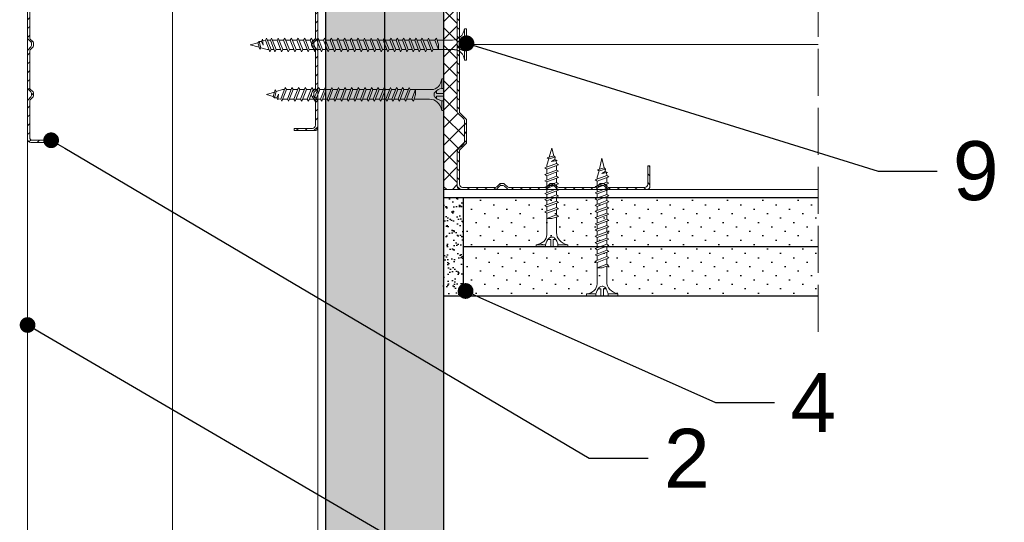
# Model space of a CAD drawing. Header units: millimetres. Extents: x 1074 to 3101, y -548 to 1635.
# Tile 6 of 16: x 1908 to 2158, y -371 to -243. Entities that reach past the tile are written whole.
import ezdxf
from ezdxf import colors
from ezdxf.entities.mleader import LeaderData, LeaderLine
from ezdxf.math import Vec2, Vec3

# ---------------------------------------------------------------- set-up
doc = ezdxf.new("R2010")
doc.units = ezdxf.units.MM
doc.linetypes.add('ACAD_ISO02W100', pattern=[15, 12, -3])
for name, color, linetype, lineweight in [('_ISOVER WELNA', 7, 'BATTING', 9), ('_RIGIPS AKCESORIA', 7, 'Continuous', 18), ('_RIGIPS G-K', 7, 'Continuous', 25), ('_RIGIPS PROFIL', 7, 'Continuous', 18), ('KRESKOWANIE', 7, 'Continuous', 9), ('PRZERYWANA', 7, 'ACAD_ISO02W100', 9)]:
    doc.layers.add(name, color=color, linetype=linetype, lineweight=lineweight)
doc.styles.get("Standard").update_dxf_attribs({"font": 'arial.ttf'})
doc.linetypes.add('BATTING', pattern='A,0.00254,-2.54,[134,ltypeshp.shx,S=2.54,R=0,X=-2.54,Y=0],-5.08,[134,ltypeshp.shx,S=2.54,R=180,X=2.54,Y=0],-2.54', length=10.16254)
pattern_1 = [(45, (0.9, -1302.9484), (-1.122532, 3.367596), [0, -3.175])]
pattern_2 = [(45, (-1e-12, -878), (-1.122532, 3.367596), [0, -3.175])]

# ---------------------------------------------------------------- blocks, each defined once
blk = doc.blocks.new('TN 25')
at = {"layer": '_RIGIPS AKCESORIA'}
for p, q in [((0, -0.84), (0, 7.16)), ((0, 7.16), (0.46, 7.16)), ((0.46, 7.16), (0.46, 4.78)), ((0.46, 4.78), (0, 4.78)), ((0, 3.5), (1.77, 3.5)), ((0, 2.83), (1.77, 2.83)), ((1.77, 3.5), (1.77, 4.2)), ((1.77, 2.83), (1.77, 2.18)), ((3.02, 4.46), (8.47, 4.46)), ((7.12, 4.46), (7.12, 3.18)), ((8.03, 2.01), (7.12, 4.46)), ((7.12, 3.18), (7.65, 1.53)), ((8.47, 4.46), (8.79, 5)), ((9.61, 1.51), (8.47, 4.46)), ((8.79, 5), (9.93, 2.01)), ((9, 4.46), (10.1, 4.46)), ((10.1, 4.46), (10.41, 5)), ((11.23, 1.51), (10.1, 4.46)), ((10.41, 5), (11.56, 2.01)), ((10.62, 4.46), (11.67, 4.46)), ((11.67, 4.46), (11.99, 5)), ((12.81, 1.51), (11.67, 4.46)), ((11.99, 5), (13.14, 2.01)), ((12.2, 4.46), (13.21, 4.46)), ((13.21, 4.46), (13.52, 5)), ((14.34, 1.51), (13.21, 4.46)), ((13.52, 5), (14.67, 2.01)), ((13.73, 4.46), (14.8, 4.46)), ((14.8, 4.46), (15.12, 5)), ((15.94, 1.51), (14.8, 4.46)), ((15.12, 5), (16.26, 2.01)), ((15.33, 4.46), (16.42, 4.46)), ((16.42, 4.46), (16.73, 5)), ((17.55, 1.51), (16.42, 4.46)), ((16.73, 5), (17.88, 2.01)), ((16.94, 4.46), (17.99, 4.46)), ((17.99, 4.46), (18.31, 5)), ((19.13, 1.51), (17.99, 4.46)), ((18.31, 5), (19.45, 2.01)), ((18.52, 4.46), (19.68, 4.46)), ((19.68, 4.46), (20, 5)), ((20.82, 1.51), (19.68, 4.46)), ((20, 5), (21.14, 2.01)), ((20.21, 4.46), (20.7, 4.46)), ((20.7, 4.46), (22.28, 3.98)), ((21.85, 1.83), (21.67, 3.28)), ((21.67, 3.28), (22.14, 2.4)), ((22.28, 3.98), (22.56, 4.37)), ((22.7, 2.36), (22.28, 3.98)), ((22.56, 4.37), (23.03, 2.71)), ((23.03, 2.71), (22.7, 2.36)), ((22.71, 3.85), (25, 3.24)), ((25, 3.24), (23.03, 2.71)), ((0.46, 1.64), (0, 1.64)), ((0.46, -0.84), (0.46, 1.64)), ((7.49, 2.01), (3.55, 2.01)), ((7.65, 1.53), (8.03, 2.01)), ((9.41, 2.01), (8.03, 2.01)), ((9.93, 2.01), (9.61, 1.51)), ((11.04, 2.01), (9.93, 2.01)), ((11.56, 2.01), (11.23, 1.51)), ((12.61, 2.01), (11.56, 2.01)), ((13.14, 2.01), (12.81, 1.51)), ((14.15, 2.01), (13.14, 2.01)), ((14.67, 2.01), (14.34, 1.51)), ((15.74, 2.01), (14.67, 2.01)), ((16.26, 2.01), (15.94, 1.51)), ((17.36, 2.01), (16.26, 2.01)), ((17.88, 2.01), (17.55, 1.51)), ((18.93, 2.01), (17.88, 2.01)), ((19.45, 2.01), (19.13, 1.51)), ((19.45, 2.01), (20.62, 2.01)), ((21.14, 2.01), (20.82, 1.51)), ((21.14, 2.01), (21.81, 2.12)), ((22.14, 2.4), (21.85, 1.83)), ((22.7, 2.36), (22.14, 2.4)), ((0, -0.84), (0.46, -0.84))]:
    blk.add_line(p, q, dxfattribs=at)
for centre, major_axis, ratio, start_param, end_param in [((3.09, 7.67), (0.17, 3.2), 0.826134, 1.773653, 3.180586), ((-0.04, 0.9), (0, 3.93), 0.848176, -0.720942, -0.151112), ((0.59, 4.62), (0, 2.81), 0.848176, 3.475072, 3.862535), ((1.66, 3.18), (0, 0.895), 0.848176, -1.552777, -0.720942), ((1.66, 3.18), (0, 0.895), 0.848176, 3.862535, 4.730408), ((3.37, -1.57), (0.28, 3.57), 0.832181, 0.035984, 1.430787), ((-2.73, 15.91), (0, 14.76), 0.848176, 3.399396, 3.475072)]:
    blk.add_ellipse(centre, major_axis=major_axis, ratio=ratio, start_param=start_param, end_param=end_param, dxfattribs=at)
blk = doc.blocks.new('CW 75 ULTRASTIL')
h = blk.add_hatch()
h.set_pattern_fill('ANSI31', color=256, scale=0.5, style=0)
h.paths.add_polyline_path([(106.07, 103.31, -0.414214), (106.87, 104.11), (115.19, 104.11, -0.198912), (115.55, 103.96), (116.25, 103.25, 0.198912), (116.61, 103.11), (117.19, 103.11, 0.198912), (117.55, 103.25), (118.25, 103.96, -0.198912), (118.61, 104.11), (127.89, 104.11, -0.198912), (128.25, 103.96), (128.95, 103.25, 0.198912), (129.31, 103.11), (129.89, 103.11, 0.198912), (130.25, 103.25), (130.95, 103.96, -0.198912), (131.31, 104.11), (140.59, 104.11, -0.198912), (140.95, 103.96), (141.65, 103.25, 0.198912), (142.01, 103.11), (142.59, 103.11, 0.198912), (142.95, 103.25), (143.65, 103.96, -0.198912), (144.01, 104.11), (153.17, 104.11, -0.414214), (153.97, 103.31), (153.97, 98.66), (154.52, 98.66), (154.52, 103.86, 0.414214), (153.72, 104.66), (144.01, 104.66, 0.198912), (143.65, 104.51), (142.95, 103.8, -0.198912), (142.59, 103.66), (142.01, 103.66, -0.198912), (141.65, 103.8), (140.95, 104.51, 0.198912), (140.59, 104.66), (131.31, 104.66, 0.198912), (130.95, 104.51), (130.25, 103.8, -0.198912), (129.89, 103.66), (129.31, 103.66, -0.198912), (128.95, 103.8), (128.25, 104.51, 0.198912), (127.89, 104.66), (118.61, 104.66, 0.198912), (118.25, 104.51), (117.55, 103.8, -0.198912), (117.19, 103.66), (116.61, 103.66, -0.198912), (116.25, 103.8), (115.55, 104.51, 0.198912), (115.19, 104.66), (106.32, 104.66, 0.414214), (105.52, 103.86), (105.52, 94.86, 0.198912), (105.67, 94.51), (107.17, 93, -0.198912), (107.32, 92.65), (107.32, 87.06, -0.198912), (107.17, 86.71), (105.67, 85.2, 0.198912), (105.52, 84.85), (105.52, 50.66, 0.198912), (105.67, 50.31), (107.17, 48.8, -0.198912), (107.32, 48.45), (107.32, 42.86, -0.198912), (107.17, 42.51), (105.67, 41, 0.198912), (105.52, 40.65), (105.52, 31.66, 0.414214), (106.32, 30.86), (115.19, 30.86, 0.198912), (115.55, 31), (116.25, 31.71, -0.198912), (116.61, 31.86), (117.19, 31.86, -0.198912), (117.55, 31.71), (118.25, 31, 0.198912), (118.61, 30.86), (127.89, 30.86, 0.198912), (128.25, 31), (128.95, 31.71, -0.198912), (129.31, 31.86), (129.89, 31.86, -0.198912), (130.25, 31.71), (130.95, 31, 0.198912), (131.31, 30.86), (140.59, 30.86, 0.198912), (140.95, 31), (141.65, 31.71, -0.198912), (142.01, 31.86), (142.59, 31.86, -0.198912), (142.95, 31.71), (143.65, 31, 0.198912), (144.01, 30.86), (150.72, 30.86, 0.414214), (151.52, 31.66), (151.52, 36.86), (150.97, 36.86), (150.97, 32.21, -0.414214), (150.17, 31.41), (144.01, 31.41, -0.198912), (143.65, 31.55), (142.95, 32.26, 0.198912), (142.59, 32.41), (142.01, 32.41, 0.198912), (141.65, 32.26), (140.95, 31.55, -0.198912), (140.59, 31.41), (131.31, 31.41, -0.198912), (130.95, 31.55), (130.25, 32.26, 0.198912), (129.89, 32.41), (129.31, 32.41, 0.198912), (128.95, 32.26), (128.25, 31.55, -0.198912), (127.89, 31.41), (118.61, 31.41, -0.198912), (118.25, 31.55), (117.55, 32.26, 0.198912), (117.19, 32.41), (116.61, 32.41, 0.198912), (116.25, 32.26), (115.55, 31.55, -0.198912), (115.19, 31.41), (106.87, 31.41, -0.414214), (106.07, 32.21), (106.07, 40.65, -0.198912), (106.22, 41), (107.72, 42.51, 0.198912), (107.87, 42.86), (107.87, 48.45, 0.198912), (107.72, 48.8), (106.22, 50.31, -0.198912), (106.07, 50.66), (106.07, 84.85, -0.198912), (106.22, 85.2), (107.72, 86.71, 0.198912), (107.87, 87.06), (107.87, 92.65, 0.198912), (107.72, 93), (106.22, 94.51, -0.198912), (106.07, 94.86)])
at = {"layer": '_RIGIPS PROFIL'}
for p, q in [((105.52, 103.86), (105.52, 94.86)), ((106.07, 103.31), (106.07, 94.86)), ((115.19, 104.66), (106.32, 104.66)), ((115.19, 104.11), (106.87, 104.11)), ((115.55, 104.51), (116.25, 103.8)), ((115.55, 103.96), (116.25, 103.25)), ((117.19, 103.66), (116.61, 103.66)), ((117.19, 103.11), (116.61, 103.11)), ((118.25, 104.51), (117.55, 103.8)), ((118.25, 103.96), (117.55, 103.25)), ((127.89, 104.66), (118.61, 104.66)), ((127.89, 104.11), (118.61, 104.11)), ((128.25, 104.51), (128.95, 103.8)), ((128.25, 103.96), (128.95, 103.25)), ((129.89, 103.66), (129.31, 103.66)), ((129.89, 103.11), (129.31, 103.11)), ((130.95, 104.51), (130.25, 103.8)), ((130.95, 103.96), (130.25, 103.25)), ((131.31, 104.66), (140.59, 104.66)), ((131.31, 104.11), (140.59, 104.11)), ((140.95, 104.51), (141.65, 103.8)), ((140.95, 103.96), (141.65, 103.25)), ((142.59, 103.66), (142.01, 103.66)), ((142.59, 103.11), (142.01, 103.11)), ((143.65, 104.51), (142.95, 103.8)), ((143.65, 103.96), (142.95, 103.25)), ((153.72, 104.66), (144.01, 104.66)), ((153.17, 104.11), (144.01, 104.11)), ((153.97, 98.66), (153.97, 103.31)), ((154.52, 98.66), (154.52, 103.86)), ((153.97, 98.66), (154.52, 98.66)), ((107.17, 93), (105.67, 94.51)), ((107.72, 93), (106.22, 94.51)), ((107.32, 92.65), (107.32, 87.06)), ((107.87, 92.65), (107.87, 87.06)), ((107.17, 86.71), (105.67, 85.2)), ((107.72, 86.71), (106.22, 85.2)), ((105.52, 84.85), (105.52, 50.66)), ((106.07, 84.85), (106.07, 50.66)), ((107.17, 48.8), (105.67, 50.31)), ((107.72, 48.8), (106.22, 50.31)), ((107.32, 42.86), (107.32, 48.45)), ((107.87, 42.86), (107.87, 48.45)), ((105.52, 31.66), (105.52, 40.65)), ((107.17, 42.51), (105.67, 41)), ((106.07, 32.21), (106.07, 40.65)), ((107.72, 42.51), (106.22, 41)), ((150.97, 36.86), (150.97, 32.21)), ((150.97, 36.86), (151.52, 36.86)), ((151.52, 36.86), (151.52, 31.66)), ((115.19, 30.86), (106.32, 30.86)), ((115.19, 31.41), (106.87, 31.41)), ((115.55, 31.55), (116.25, 32.26)), ((115.55, 31), (116.25, 31.71)), ((117.19, 32.41), (116.61, 32.41)), ((117.19, 31.86), (116.61, 31.86)), ((118.25, 31.55), (117.55, 32.26)), ((118.25, 31), (117.55, 31.71)), ((127.89, 31.41), (118.61, 31.41)), ((127.89, 30.86), (118.61, 30.86)), ((128.25, 31.55), (128.95, 32.26)), ((128.25, 31), (128.95, 31.71)), ((129.89, 32.41), (129.31, 32.41)), ((129.89, 31.86), (129.31, 31.86)), ((130.95, 31.55), (130.25, 32.26)), ((130.95, 31), (130.25, 31.71)), ((131.31, 31.41), (140.59, 31.41)), ((131.31, 30.86), (140.59, 30.86)), ((140.95, 31.55), (141.65, 32.26)), ((140.95, 31), (141.65, 31.71)), ((142.59, 32.41), (142.01, 32.41)), ((142.59, 31.86), (142.01, 31.86)), ((143.65, 31.55), (142.95, 32.26)), ((143.65, 31), (142.95, 31.71)), ((150.17, 31.41), (144.01, 31.41)), ((150.72, 30.86), (144.01, 30.86))]:
    blk.add_line(p, q, dxfattribs=at)
for centre, radius, start, end in [((106.32, 103.86), 0.8, 90, 180), ((106.87, 103.31), 0.8, 90, 180), ((115.19, 104.16), 0.5, 45, 90), ((115.19, 103.61), 0.5, 45, 90), ((116.61, 104.16), 0.5, 225, 270), ((116.61, 103.61), 0.5, 225, 270), ((117.19, 104.16), 0.5, 270, 315), ((117.19, 103.61), 0.5, 270, 315), ((118.61, 104.16), 0.5, 90, 135), ((118.61, 103.61), 0.5, 90, 135), ((127.89, 104.16), 0.5, 45, 90), ((127.89, 103.61), 0.5, 45, 90), ((129.31, 104.16), 0.5, 225, 270), ((129.31, 103.61), 0.5, 225, 270), ((129.89, 104.16), 0.5, 270, 315), ((129.89, 103.61), 0.5, 270, 315), ((131.31, 104.16), 0.5, 90, 135), ((131.31, 103.61), 0.5, 90, 135), ((140.59, 104.16), 0.5, 45, 90), ((140.59, 103.61), 0.5, 45, 90), ((142.01, 104.16), 0.5, 225, 270), ((142.01, 103.61), 0.5, 225, 270), ((142.59, 104.16), 0.5, 270, 315), ((142.59, 103.61), 0.5, 270, 315), ((144.01, 104.16), 0.5, 90, 135), ((144.01, 103.61), 0.5, 90, 135), ((153.17, 103.31), 0.8, 0, 90), ((153.72, 103.86), 0.8, 0, 90), ((106.02, 94.86), 0.5, 180, 225), ((106.57, 94.86), 0.5, 180, 225), ((106.82, 92.65), 0.5, 0, 45), ((107.37, 92.65), 0.5, 0, 45), ((106.02, 84.85), 0.5, 135, 180), ((106.57, 84.85), 0.5, 135, 180), ((106.82, 87.06), 0.5, 315, 0), ((107.37, 87.06), 0.5, 315, 0), ((106.02, 50.66), 0.5, 180, 225), ((106.57, 50.66), 0.5, 180, 225), ((106.82, 48.45), 0.5, 0, 45), ((107.37, 48.45), 0.5, 0, 45), ((106.82, 42.86), 0.5, 315, 0), ((107.37, 42.86), 0.5, 315, 0), ((106.02, 40.65), 0.5, 135, 180), ((106.57, 40.65), 0.5, 135, 180), ((106.32, 31.66), 0.8, 180, 270), ((106.87, 32.21), 0.8, 180, 270), ((115.19, 31.91), 0.5, 270, 315), ((115.19, 31.36), 0.5, 270, 315), ((116.61, 31.91), 0.5, 90, 135), ((116.61, 31.36), 0.5, 90, 135), ((117.19, 31.91), 0.5, 45, 90), ((117.19, 31.36), 0.5, 45, 90), ((118.61, 31.91), 0.5, 225, 270), ((118.61, 31.36), 0.5, 225, 270), ((127.89, 31.91), 0.5, 270, 315), ((127.89, 31.36), 0.5, 270, 315), ((129.31, 31.91), 0.5, 90, 135), ((129.31, 31.36), 0.5, 90, 135), ((129.89, 31.91), 0.5, 45, 90), ((129.89, 31.36), 0.5, 45, 90), ((131.31, 31.91), 0.5, 225, 270), ((131.31, 31.36), 0.5, 225, 270), ((140.59, 31.91), 0.5, 270, 315), ((140.59, 31.36), 0.5, 270, 315), ((142.01, 31.91), 0.5, 90, 135), ((142.01, 31.36), 0.5, 90, 135), ((142.59, 31.91), 0.5, 45, 90), ((142.59, 31.36), 0.5, 45, 90), ((144.01, 31.91), 0.5, 225, 270), ((144.01, 31.36), 0.5, 225, 270), ((150.17, 32.21), 0.8, 270, 0), ((150.72, 31.66), 0.8, 270, 0)]:
    blk.add_arc(centre, radius, start, end, dxfattribs=at)
blk = doc.blocks.new('TN 35')
at = {"layer": '_RIGIPS AKCESORIA'}
for p, q in [((0, -0.84), (0, 7.16)), ((0, 7.16), (0.46, 7.16)), ((0.46, 7.16), (0.46, 4.78)), ((0.46, 4.78), (0, 4.78)), ((0, 3.5), (1.77, 3.5)), ((0, 2.83), (1.77, 2.83)), ((1.77, 3.5), (1.77, 4.2)), ((1.77, 2.83), (1.77, 2.18)), ((3.02, 4.46), (8.47, 4.46)), ((7.12, 4.46), (7.12, 3.18)), ((8.03, 2.01), (7.12, 4.46)), ((7.12, 3.18), (7.65, 1.53)), ((8.47, 4.46), (8.79, 5)), ((9.61, 1.51), (8.47, 4.46)), ((8.79, 5), (9.93, 2.01)), ((9, 4.46), (10.1, 4.46)), ((10.1, 4.46), (10.41, 5)), ((11.23, 1.51), (10.1, 4.46)), ((10.41, 5), (11.56, 2.01)), ((10.62, 4.46), (11.67, 4.46)), ((11.67, 4.46), (11.99, 5)), ((12.81, 1.51), (11.67, 4.46)), ((11.99, 5), (13.14, 2.01)), ((12.2, 4.46), (13.21, 4.46)), ((13.21, 4.46), (13.52, 5)), ((14.34, 1.51), (13.21, 4.46)), ((13.52, 5), (14.67, 2.01)), ((13.73, 4.46), (14.8, 4.46)), ((14.8, 4.46), (15.12, 5)), ((15.94, 1.51), (14.8, 4.46)), ((15.12, 5), (16.26, 2.01)), ((15.33, 4.46), (16.42, 4.46)), ((16.42, 4.46), (16.73, 5)), ((17.55, 1.51), (16.42, 4.46)), ((16.73, 5), (17.88, 2.01)), ((16.94, 4.46), (17.99, 4.46)), ((17.99, 4.46), (18.31, 5)), ((19.13, 1.51), (17.99, 4.46)), ((18.31, 5), (19.45, 2.01)), ((18.52, 4.46), (19.57, 4.46)), ((19.57, 4.46), (19.88, 5)), ((20.7, 1.51), (19.57, 4.46)), ((19.88, 5), (21.03, 2.01)), ((20.09, 4.46), (21.14, 4.46)), ((21.14, 4.46), (21.46, 5)), ((22.28, 1.51), (21.14, 4.46)), ((21.46, 5), (22.6, 2.01)), ((21.67, 4.46), (22.72, 4.46)), ((22.72, 4.46), (23.03, 5)), ((23.85, 1.51), (22.72, 4.46)), ((23.03, 5), (24.18, 2.01)), ((23.24, 4.46), (24.29, 4.46)), ((24.29, 4.46), (24.61, 5)), ((25.43, 1.51), (24.29, 4.46)), ((24.61, 5), (25.75, 2.01)), ((24.81, 4.46), (25.87, 4.46)), ((25.87, 4.46), (26.18, 5)), ((27, 1.51), (25.87, 4.46)), ((26.18, 5), (27.33, 2.01)), ((26.39, 4.46), (27.44, 4.46)), ((27.44, 4.46), (27.76, 5)), ((28.58, 1.51), (27.44, 4.46)), ((27.76, 5), (28.9, 2.01)), ((27.96, 4.46), (29.13, 4.46)), ((29.13, 4.46), (29.45, 5)), ((30.27, 1.51), (29.13, 4.46)), ((29.45, 5), (30.59, 2.01)), ((29.65, 4.46), (30.15, 4.46)), ((30.15, 4.46), (31.73, 3.98)), ((31.3, 1.83), (31.12, 3.28)), ((31.12, 3.28), (31.59, 2.4)), ((31.73, 3.98), (32.01, 4.37)), ((32.15, 2.36), (31.73, 3.98)), ((32.01, 4.37), (32.48, 2.71)), ((32.48, 2.71), (32.15, 2.36)), ((32.16, 3.85), (35, 3.24)), ((35, 3.24), (32.48, 2.71)), ((0.46, 1.64), (0, 1.64)), ((0.46, -0.84), (0.46, 1.64)), ((7.49, 2.01), (3.55, 2.01)), ((7.65, 1.53), (8.03, 2.01)), ((9.41, 2.01), (8.03, 2.01)), ((9.93, 2.01), (9.61, 1.51)), ((11.04, 2.01), (9.93, 2.01)), ((11.56, 2.01), (11.23, 1.51)), ((12.61, 2.01), (11.56, 2.01)), ((13.14, 2.01), (12.81, 1.51)), ((14.15, 2.01), (13.14, 2.01)), ((14.67, 2.01), (14.34, 1.51)), ((15.74, 2.01), (14.67, 2.01)), ((16.26, 2.01), (15.94, 1.51)), ((17.36, 2.01), (16.26, 2.01)), ((17.88, 2.01), (17.55, 1.51)), ((18.93, 2.01), (17.84, 2.01)), ((19.45, 2.01), (19.13, 1.51)), ((20.51, 2.01), (19.41, 2.01)), ((21.03, 2.01), (20.7, 1.51)), ((22.08, 2.01), (20.99, 2.01)), ((22.6, 2.01), (22.28, 1.51)), ((23.66, 2.01), (22.56, 2.01)), ((24.18, 2.01), (23.85, 1.51)), ((25.23, 2.01), (24.14, 2.01)), ((25.75, 2.01), (25.43, 1.51)), ((26.81, 2.01), (25.71, 2.01)), ((27.33, 2.01), (27, 1.51)), ((28.38, 2.01), (27.33, 2.01)), ((28.9, 2.01), (28.58, 1.51)), ((28.9, 2.01), (30.07, 2.01)), ((30.59, 2.01), (30.27, 1.51)), ((30.59, 2.01), (31.26, 2.12)), ((31.59, 2.4), (31.3, 1.83)), ((32.15, 2.36), (31.59, 2.4)), ((0, -0.84), (0.46, -0.84))]:
    blk.add_line(p, q, dxfattribs=at)
for centre, major_axis, ratio, start_param, end_param in [((3.09, 7.67), (0.17, 3.2), 0.826134, 1.773653, 3.180586), ((-0.04, 0.9), (0, 3.93), 0.848176, -0.720942, -0.151112), ((0.59, 4.62), (0, 2.81), 0.848176, 3.475072, 3.862535), ((1.66, 3.18), (0, 0.895), 0.848176, -1.552777, -0.720942), ((1.66, 3.18), (0, 0.895), 0.848176, 3.862535, 4.730408), ((3.37, -1.57), (0.28, 3.57), 0.832181, 0.035984, 1.430787), ((-2.73, 15.91), (0, 14.76), 0.848176, 3.399396, 3.475072)]:
    blk.add_ellipse(centre, major_axis=major_axis, ratio=ratio, start_param=start_param, end_param=end_param, dxfattribs=at)
blk = doc.blocks.new('TN 45')
at = {"layer": '_RIGIPS AKCESORIA'}
for p, q in [((0, -0.84), (0, 7.16)), ((0, 7.16), (0.46, 7.16)), ((0.46, 7.16), (0.46, 4.78)), ((0.46, 4.78), (0, 4.78)), ((0, 3.5), (1.77, 3.5)), ((0, 2.83), (1.77, 2.83)), ((1.77, 3.5), (1.77, 4.2)), ((1.77, 2.83), (1.77, 2.18)), ((3.02, 4.46), (8.47, 4.46)), ((7.12, 4.46), (7.12, 3.18)), ((8.03, 2.01), (7.12, 4.46)), ((7.12, 3.18), (7.65, 1.53)), ((8.47, 4.46), (8.79, 5)), ((9.61, 1.51), (8.47, 4.46)), ((8.79, 5), (9.93, 2.01)), ((9, 4.46), (10.1, 4.46)), ((10.1, 4.46), (10.41, 5)), ((11.23, 1.51), (10.1, 4.46)), ((10.41, 5), (11.56, 2.01)), ((10.62, 4.46), (11.67, 4.46)), ((11.67, 4.46), (11.99, 5)), ((12.81, 1.51), (11.67, 4.46)), ((11.99, 5), (13.14, 2.01)), ((12.2, 4.46), (13.21, 4.46)), ((13.21, 4.46), (13.52, 5)), ((14.34, 1.51), (13.21, 4.46)), ((13.52, 5), (14.67, 2.01)), ((13.73, 4.46), (14.8, 4.46)), ((14.8, 4.46), (15.12, 5)), ((15.94, 1.51), (14.8, 4.46)), ((15.12, 5), (16.26, 2.01)), ((15.33, 4.46), (16.42, 4.46)), ((16.42, 4.46), (16.73, 5)), ((17.55, 1.51), (16.42, 4.46)), ((16.73, 5), (17.88, 2.01)), ((16.94, 4.46), (17.99, 4.46)), ((17.99, 4.46), (18.31, 5)), ((19.13, 1.51), (17.99, 4.46)), ((18.31, 5), (19.45, 2.01)), ((18.52, 4.46), (19.68, 4.46)), ((19.68, 4.46), (20, 5)), ((20.82, 1.51), (19.68, 4.46)), ((20, 5), (21.14, 2.01)), ((20.21, 4.46), (21.37, 4.46)), ((21.37, 4.46), (21.69, 5)), ((22.51, 1.51), (21.37, 4.46)), ((21.69, 5), (22.83, 2.01)), ((21.9, 4.46), (23.06, 4.46)), ((23.06, 4.46), (23.38, 5)), ((24.2, 1.51), (23.06, 4.46)), ((23.38, 5), (24.52, 2.01)), ((23.59, 4.46), (24.75, 4.46)), ((24.75, 4.46), (25.07, 5)), ((25.89, 1.51), (24.75, 4.46)), ((25.07, 5), (26.21, 2.01)), ((25.28, 4.46), (26.44, 4.46)), ((26.44, 4.46), (26.76, 5)), ((27.58, 1.51), (26.44, 4.46)), ((26.76, 5), (27.9, 2.01)), ((26.96, 4.46), (28.13, 4.46)), ((28.13, 4.46), (28.45, 5)), ((29.27, 1.51), (28.13, 4.46)), ((28.45, 5), (29.59, 2.01)), ((28.65, 4.46), (29.82, 4.46)), ((29.82, 4.46), (30.14, 5)), ((30.96, 1.51), (29.82, 4.46)), ((30.14, 5), (31.28, 2.01)), ((30.34, 4.46), (31.51, 4.46)), ((31.51, 4.46), (31.83, 5)), ((32.65, 1.51), (31.51, 4.46)), ((31.83, 5), (32.97, 2.01)), ((32.03, 4.46), (33.2, 4.46)), ((33.2, 4.46), (33.52, 5)), ((34.34, 1.51), (33.2, 4.46)), ((33.52, 5), (34.66, 2.01)), ((33.72, 4.46), (34.89, 4.46)), ((34.89, 4.46), (35.21, 5)), ((36.03, 1.51), (34.89, 4.46)), ((35.21, 5), (36.35, 2.01)), ((35.41, 4.46), (36.58, 4.46)), ((36.58, 4.46), (36.9, 5)), ((37.72, 1.51), (36.58, 4.46)), ((36.9, 5), (38.04, 2.01)), ((37.1, 4.46), (38.27, 4.46)), ((38.27, 4.46), (38.59, 5)), ((39.41, 1.51), (38.27, 4.46)), ((38.59, 5), (39.73, 2.01)), ((38.79, 4.46), (39.96, 4.46)), ((39.96, 4.46), (40.28, 5)), ((41.1, 1.51), (39.96, 4.46)), ((40.28, 5), (41.42, 2.01)), ((40.48, 4.46), (40.98, 4.46)), ((40.98, 4.46), (42.56, 3.98)), ((42.13, 1.83), (41.95, 3.28)), ((41.95, 3.28), (42.42, 2.4)), ((42.56, 3.98), (42.84, 4.37)), ((42.98, 2.36), (42.56, 3.98)), ((42.84, 4.37), (43.31, 2.71)), ((43.31, 2.71), (42.98, 2.36)), ((42.99, 3.85), (45, 3.24)), ((45, 3.24), (43.31, 2.71)), ((0.46, 1.64), (0, 1.64)), ((0.46, -0.84), (0.46, 1.64)), ((7.49, 2.01), (3.55, 2.01)), ((7.65, 1.53), (8.03, 2.01)), ((9.41, 2.01), (8.03, 2.01)), ((9.93, 2.01), (9.61, 1.51)), ((11.04, 2.01), (9.93, 2.01)), ((11.56, 2.01), (11.23, 1.51)), ((12.61, 2.01), (11.56, 2.01)), ((13.14, 2.01), (12.81, 1.51)), ((14.15, 2.01), (13.14, 2.01)), ((14.67, 2.01), (14.34, 1.51)), ((15.74, 2.01), (14.67, 2.01)), ((16.26, 2.01), (15.94, 1.51)), ((17.36, 2.01), (16.26, 2.01)), ((17.88, 2.01), (17.55, 1.51)), ((18.93, 2.01), (17.88, 2.01)), ((19.45, 2.01), (19.13, 1.51)), ((19.45, 2.01), (20.62, 2.01)), ((20.62, 2.01), (19.57, 2.01)), ((21.14, 2.01), (20.82, 1.51)), ((21.14, 2.01), (22.31, 2.01)), ((22.31, 2.01), (21.26, 2.01)), ((22.83, 2.01), (22.51, 1.51)), ((22.83, 2.01), (24, 2.01)), ((24, 2.01), (22.95, 2.01)), ((24.52, 2.01), (24.2, 1.51)), ((24.52, 2.01), (25.69, 2.01)), ((25.69, 2.01), (24.64, 2.01)), ((26.21, 2.01), (25.89, 1.51)), ((26.21, 2.01), (27.38, 2.01)), ((27.38, 2.01), (26.33, 2.01)), ((27.9, 2.01), (27.58, 1.51)), ((27.9, 2.01), (29.07, 2.01)), ((29.07, 2.01), (28.02, 2.01)), ((29.59, 2.01), (29.27, 1.51)), ((29.59, 2.01), (30.76, 2.01)), ((30.76, 2.01), (29.71, 2.01)), ((31.28, 2.01), (30.96, 1.51)), ((31.28, 2.01), (32.45, 2.01)), ((32.45, 2.01), (31.4, 2.01)), ((32.97, 2.01), (32.65, 1.51)), ((32.97, 2.01), (34.14, 2.01)), ((34.14, 2.01), (33.09, 2.01)), ((34.66, 2.01), (34.34, 1.51)), ((34.66, 2.01), (35.83, 2.01)), ((35.83, 2.01), (34.78, 2.01)), ((36.35, 2.01), (36.03, 1.51)), ((36.35, 2.01), (37.52, 2.01)), ((37.52, 2.01), (36.47, 2.01)), ((38.04, 2.01), (37.72, 1.51)), ((38.04, 2.01), (39.21, 2.01)), ((39.21, 2.01), (38.16, 2.01)), ((39.73, 2.01), (39.41, 1.51)), ((39.73, 2.01), (40.9, 2.01)), ((41.42, 2.01), (41.1, 1.51)), ((41.42, 2.01), (42.09, 2.12)), ((42.42, 2.4), (42.13, 1.83)), ((42.98, 2.36), (42.42, 2.4)), ((0, -0.84), (0.46, -0.84))]:
    blk.add_line(p, q, dxfattribs=at)
for centre, major_axis, ratio, start_param, end_param in [((3.09, 7.67), (0.17, 3.2), 0.826134, 1.773653, 3.180586), ((-0.04, 0.9), (0, 3.93), 0.848176, -0.720942, -0.151112), ((0.59, 4.62), (0, 2.81), 0.848176, 3.475072, 3.862535), ((1.66, 3.18), (0, 0.895), 0.848176, -1.552777, -0.720942), ((1.66, 3.18), (0, 0.895), 0.848176, 3.862535, 4.730408), ((3.37, -1.57), (0.28, 3.57), 0.832181, 0.035984, 1.430787), ((-2.73, 15.91), (0, 14.76), 0.848176, 3.399396, 3.475072)]:
    blk.add_ellipse(centre, major_axis=major_axis, ratio=ratio, start_param=start_param, end_param=end_param, dxfattribs=at)
blk = doc.blocks.new('TN 55')
at = {"layer": '_RIGIPS AKCESORIA'}
for p, q in [((0, -0.84), (0, 7.16)), ((0, 7.16), (0.46, 7.16)), ((0.46, 7.16), (0.46, 4.78)), ((0.46, 4.78), (0, 4.78)), ((0, 3.5), (1.77, 3.5)), ((0, 2.83), (1.77, 2.83)), ((1.77, 3.5), (1.77, 4.2)), ((1.77, 2.83), (1.77, 2.18)), ((3.02, 4.46), (8.47, 4.46)), ((7.12, 4.46), (7.12, 3.18)), ((8.03, 2.01), (7.12, 4.46)), ((7.12, 3.18), (7.65, 1.53)), ((8.47, 4.46), (8.79, 5)), ((9.61, 1.51), (8.47, 4.46)), ((8.79, 5), (9.93, 2.01)), ((9, 4.46), (10.1, 4.46)), ((10.1, 4.46), (10.41, 5)), ((11.23, 1.51), (10.1, 4.46)), ((10.41, 5), (11.56, 2.01)), ((10.62, 4.46), (11.67, 4.46)), ((11.67, 4.46), (11.99, 5)), ((12.81, 1.51), (11.67, 4.46)), ((11.99, 5), (13.14, 2.01)), ((12.2, 4.46), (13.21, 4.46)), ((13.21, 4.46), (13.52, 5)), ((14.34, 1.51), (13.21, 4.46)), ((13.52, 5), (14.67, 2.01)), ((13.73, 4.46), (14.8, 4.46)), ((14.8, 4.46), (15.12, 5)), ((15.94, 1.51), (14.8, 4.46)), ((15.12, 5), (16.26, 2.01)), ((15.33, 4.46), (16.42, 4.46)), ((16.42, 4.46), (16.73, 5)), ((17.55, 1.51), (16.42, 4.46)), ((16.73, 5), (17.88, 2.01)), ((16.94, 4.46), (17.99, 4.46)), ((17.99, 4.46), (18.31, 5)), ((19.13, 1.51), (17.99, 4.46)), ((18.31, 5), (19.45, 2.01)), ((18.52, 4.46), (19.68, 4.46)), ((19.68, 4.46), (20, 5)), ((20.82, 1.51), (19.68, 4.46)), ((20, 5), (21.14, 2.01)), ((20.21, 4.46), (21.37, 4.46)), ((21.37, 4.46), (21.69, 5)), ((22.51, 1.51), (21.37, 4.46)), ((21.69, 5), (22.83, 2.01)), ((21.9, 4.46), (23.06, 4.46)), ((23.06, 4.46), (23.38, 5)), ((24.2, 1.51), (23.06, 4.46)), ((23.38, 5), (24.52, 2.01)), ((23.59, 4.46), (24.75, 4.46)), ((24.75, 4.46), (25.07, 5)), ((25.89, 1.51), (24.75, 4.46)), ((25.07, 5), (26.21, 2.01)), ((25.28, 4.46), (26.44, 4.46)), ((26.44, 4.46), (26.76, 5)), ((27.58, 1.51), (26.44, 4.46)), ((26.76, 5), (27.9, 2.01)), ((26.96, 4.46), (28.13, 4.46)), ((28.13, 4.46), (28.45, 5)), ((29.27, 1.51), (28.13, 4.46)), ((28.45, 5), (29.59, 2.01)), ((28.65, 4.46), (29.82, 4.46)), ((29.82, 4.46), (30.14, 5)), ((30.96, 1.51), (29.82, 4.46)), ((30.14, 5), (31.28, 2.01)), ((30.34, 4.46), (31.51, 4.46)), ((31.51, 4.46), (31.83, 5)), ((32.65, 1.51), (31.51, 4.46)), ((31.83, 5), (32.97, 2.01)), ((32.03, 4.46), (33.2, 4.46)), ((33.2, 4.46), (33.52, 5)), ((34.34, 1.51), (33.2, 4.46)), ((33.52, 5), (34.66, 2.01)), ((33.72, 4.46), (34.89, 4.46)), ((34.89, 4.46), (35.21, 5)), ((36.03, 1.51), (34.89, 4.46)), ((35.21, 5), (36.35, 2.01)), ((35.41, 4.46), (36.58, 4.46)), ((36.58, 4.46), (36.9, 5)), ((37.72, 1.51), (36.58, 4.46)), ((36.9, 5), (38.04, 2.01)), ((37.1, 4.46), (38.27, 4.46)), ((38.27, 4.46), (38.59, 5)), ((39.41, 1.51), (38.27, 4.46)), ((38.59, 5), (39.73, 2.01)), ((38.79, 4.46), (39.96, 4.46)), ((39.96, 4.46), (40.28, 5)), ((41.1, 1.51), (39.96, 4.46)), ((40.28, 5), (41.42, 2.01)), ((40.48, 4.46), (41.65, 4.46)), ((41.65, 4.46), (41.97, 5)), ((42.79, 1.51), (41.65, 4.46)), ((41.97, 5), (43.11, 2.01)), ((42.17, 4.46), (43.34, 4.46)), ((43.34, 4.46), (43.66, 5)), ((44.48, 1.51), (43.34, 4.46)), ((43.66, 5), (44.8, 2.01)), ((43.86, 4.46), (45.03, 4.46)), ((45.03, 4.46), (45.35, 5)), ((46.17, 1.51), (45.03, 4.46)), ((45.35, 5), (46.49, 2.01)), ((45.55, 4.46), (46.72, 4.46)), ((46.72, 4.46), (47.04, 5)), ((47.86, 1.51), (46.72, 4.46)), ((47.04, 5), (48.18, 2.01)), ((47.24, 4.46), (48.41, 4.46)), ((48.41, 4.46), (48.73, 5)), ((49.55, 1.51), (48.41, 4.46)), ((48.73, 5), (49.87, 2.01)), ((48.93, 4.46), (49.68, 4.46)), ((49.68, 4.46), (50, 5)), ((50.82, 1.51), (49.68, 4.46)), ((50, 5), (51.14, 2.01)), ((50.21, 4.46), (50.7, 4.46)), ((50.7, 4.46), (52.28, 3.98)), ((51.85, 1.83), (51.67, 3.28)), ((51.67, 3.28), (52.14, 2.4)), ((52.28, 3.98), (52.56, 4.37)), ((52.7, 2.36), (52.28, 3.98)), ((52.56, 4.37), (53.03, 2.71)), ((53.03, 2.71), (52.7, 2.36)), ((52.71, 3.85), (55, 3.24)), ((55, 3.24), (53.03, 2.71)), ((0.46, 1.64), (0, 1.64)), ((0.46, -0.84), (0.46, 1.64)), ((7.49, 2.01), (3.55, 2.01)), ((7.65, 1.53), (8.03, 2.01)), ((9.41, 2.01), (8.03, 2.01)), ((9.93, 2.01), (9.61, 1.51)), ((11.04, 2.01), (9.93, 2.01)), ((11.56, 2.01), (11.23, 1.51)), ((12.61, 2.01), (11.56, 2.01)), ((13.14, 2.01), (12.81, 1.51)), ((14.15, 2.01), (13.14, 2.01)), ((14.67, 2.01), (14.34, 1.51)), ((15.74, 2.01), (14.67, 2.01)), ((16.26, 2.01), (15.94, 1.51)), ((17.36, 2.01), (16.26, 2.01)), ((17.88, 2.01), (17.55, 1.51)), ((18.93, 2.01), (17.88, 2.01)), ((19.45, 2.01), (19.13, 1.51)), ((20.62, 2.01), (19.45, 2.01)), ((21.14, 2.01), (20.82, 1.51)), ((22.31, 2.01), (21.14, 2.01)), ((22.83, 2.01), (22.51, 1.51)), ((24, 2.01), (22.83, 2.01)), ((24.52, 2.01), (24.2, 1.51)), ((25.69, 2.01), (24.52, 2.01)), ((26.21, 2.01), (25.89, 1.51)), ((27.38, 2.01), (26.21, 2.01)), ((27.9, 2.01), (27.58, 1.51)), ((29.07, 2.01), (27.9, 2.01)), ((29.59, 2.01), (29.27, 1.51)), ((30.76, 2.01), (29.59, 2.01)), ((31.28, 2.01), (30.96, 1.51)), ((32.45, 2.01), (31.28, 2.01)), ((32.97, 2.01), (32.65, 1.51)), ((34.14, 2.01), (32.97, 2.01)), ((34.66, 2.01), (34.34, 1.51)), ((35.83, 2.01), (34.66, 2.01)), ((36.35, 2.01), (36.03, 1.51)), ((37.52, 2.01), (36.35, 2.01)), ((38.04, 2.01), (37.72, 1.51)), ((39.21, 2.01), (38.04, 2.01)), ((39.73, 2.01), (39.41, 1.51)), ((40.9, 2.01), (39.73, 2.01)), ((41.42, 2.01), (41.1, 1.51)), ((42.59, 2.01), (41.42, 2.01)), ((43.11, 2.01), (42.79, 1.51)), ((44.28, 2.01), (43.11, 2.01)), ((44.8, 2.01), (44.48, 1.51)), ((45.97, 2.01), (44.8, 2.01)), ((46.49, 2.01), (46.17, 1.51)), ((47.66, 2.01), (46.49, 2.01)), ((48.18, 2.01), (47.86, 1.51)), ((49.35, 2.01), (48.18, 2.01)), ((49.87, 2.01), (49.55, 1.51)), ((49.87, 2.01), (50.62, 2.01)), ((51.14, 2.01), (50.82, 1.51)), ((51.14, 2.01), (51.81, 2.12)), ((52.14, 2.4), (51.85, 1.83)), ((52.7, 2.36), (52.14, 2.4)), ((0, -0.84), (0.46, -0.84))]:
    blk.add_line(p, q, dxfattribs=at)
for centre, major_axis, ratio, start_param, end_param in [((3.09, 7.67), (0.17, 3.2), 0.826134, 1.773653, 3.180586), ((-0.04, 0.9), (0, 3.93), 0.848176, -0.720942, -0.151112), ((0.59, 4.62), (0, 2.81), 0.848176, 3.475072, 3.862535), ((1.66, 3.18), (0, 0.895), 0.848176, -1.552777, -0.720942), ((1.66, 3.18), (0, 0.895), 0.848176, 3.862535, 4.730408), ((3.37, -1.57), (0.28, 3.57), 0.832181, 0.035984, 1.430787), ((-2.73, 15.91), (0, 14.76), 0.848176, 3.399396, 3.475072)]:
    blk.add_ellipse(centre, major_axis=major_axis, ratio=ratio, start_param=start_param, end_param=end_param, dxfattribs=at)
blk = doc.blocks.new('_Dot')
at = {"color": 0, "linetype": 'ByBlock', "lineweight": -2}
blk.add_line((-0.5, 0), (-1, 0), dxfattribs=at)
at = {"color": 0, "linetype": 'ByBlock', "const_width": 0.5}
blk.add_lwpolyline([(-0.25, 0, 1), (0.25, 0, 1)], format="xyb", close=True, dxfattribs=at)

msp = doc.modelspace()

# ---------------------------------------------------------------- hatches: boundary and pattern name
at = {"layer": '_RIGIPS G-K'}
h = msp.add_hatch(dxfattribs=at)
h.set_pattern_fill('AR-SAND', color=256, scale=0.05, style=0)
h.set_pattern_definition([(37.5, (0.9, -1302.9484), (-0.0800016, 2.4470662), [0, -1.9304, 0, -2.159, 0, -2.06375]), (7.5, (0.9, -1302.9484), (2.2476164, 3.5841255), [0, -1.0414, 0, -1.7399, 0, -0.66675]), (327.5, (-0.662, -1302.9484), (3.9549619, 0.007186), [0, -0.635, 0, -2.286, 0, -2.9845]), (317.5, (-0.662, -1302.9484), (3.8177823, 1.1146466), [0, -0.3175, 0, -1.4986, 0, -1.7145])])
h.paths.add_polyline_path([(2020.44, -288.56), (2015.44, -288.56), (2015.44, -313.56), (2020.44, -313.56)])
h = msp.add_hatch(dxfattribs=at)
h.set_pattern_fill('DOTS', color=256, scale=2, angle=45, style=0)
h.set_pattern_definition(pattern_1)
h.paths.add_polyline_path([(2110.74, -288.56), (2020.44, -288.56), (2020.44, -301.06), (2110.74, -301.06)])
h = msp.add_hatch(dxfattribs=at)
h.set_pattern_fill('DOTS', color=256, scale=2, angle=45, style=0)
h.set_pattern_definition(pattern_1)
h.paths.add_polyline_path([(2110.74, -301.06), (2020.44, -301.06), (2020.44, -313.56), (2110.74, -313.56)])
at = {"layer": 'KRESKOWANIE'}
h = msp.add_hatch(dxfattribs=at)
h.set_pattern_fill('DOTS', color=256, scale=2, angle=45, style=0)
h.set_pattern_definition(pattern_2)
h.paths.add_polyline_path([(2000.44, -87.36), (1985.44, -87.36), (1985.44, -411.97), (2000.44, -411.97)])
h = msp.add_hatch(dxfattribs=at)
h.set_pattern_fill('DOTS', color=256, scale=2, angle=45, style=0)
h.set_pattern_definition(pattern_2)
h.paths.add_polyline_path([(2015.44, -87.36), (2000.44, -87.36), (2000.44, -411.97), (2015.44, -411.97)])
h = msp.add_hatch(dxfattribs=at)
h.set_pattern_fill('ANSI37', color=256, style=0)
h.set_pattern_definition([(45, (0.9, -1302.0484), (-2.245064, 2.245064), []), (135, (0.9, -1302.0484), (-2.245064, -2.245064), [])])
h.paths.add_polyline_path([(2018.94, -232.57, -0.198912), (2019.08, -232.22), (2020.59, -230.71, 0.198912), (2020.74, -230.36), (2020.74, -224.77, 0.198912), (2020.59, -224.42), (2019.08, -222.91, -0.198912), (2018.94, -222.56), (2018.94, -213.56, -0.414214), (2019.74, -212.76), (2015.44, -212.76), (2015.44, -286.56), (2019.74, -286.56, -0.414214), (2018.94, -285.76), (2018.94, -276.77, -0.198912), (2019.08, -276.42), (2020.59, -274.91, 0.198912), (2020.74, -274.56), (2020.74, -268.97, 0.198912), (2020.59, -268.62), (2019.08, -267.11, -0.198912), (2018.94, -266.76)])

# ---------------------------------------------------------------- linework, layer by layer
at = {"layer": '_ISOVER WELNA', "ltscale": 3.6}
for p, q in [((1946.54, -87.36), (1946.54, -411.97)), ((2110.74, -249.66), (2019.49, -249.66))]:
    msp.add_line(p, q, dxfattribs=at)
at = {"layer": '_RIGIPS G-K'}
for p, q in [((1985.44, -87.36), (1985.44, -411.97)), ((2000.44, -87.36), (2000.44, -411.97)), ((2015.44, -87.36), (2015.44, -411.97)), ((2015.44, -288.56), (2110.74, -288.56)), ((2020.44, -288.56), (2020.44, -313.56)), ((2020.44, -301.06), (2110.74, -301.06)), ((2015.44, -313.56), (2110.74, -313.56))]:
    msp.add_line(p, q, dxfattribs=at)
at = {"layer": '_RIGIPS PROFIL', "lineweight": 9}
for p, q in [((1909.64, -87.36), (1909.64, -411.97)), ((1983.44, -87.36), (1983.44, -411.97))]:
    msp.add_line(p, q, dxfattribs=at)
at = {"layer": '_RIGIPS PROFIL'}
msp.add_line((2019.74, -286.56), (2110.74, -286.56), dxfattribs=at)
at = {"layer": 'KRESKOWANIE'}
msp.add_line((2019.74, -286.56), (2015.44, -286.56), dxfattribs=at)
at = {"layer": 'PRZERYWANA'}
msp.add_line((2110.74, -175.76), (2110.74, -323.56), dxfattribs=at)

# ---------------------------------------------------------------- block references
at = {"rotation": 180}
msp.add_blockref('TN 55', (2021.26, -246.53), dxfattribs=at)
at = {"xscale": -1}
msp.add_blockref('TN 45', (2015.44, -265.61), dxfattribs=at)
at = {"layer": '_RIGIPS AKCESORIA', "rotation": 90}
for name, p in [('TN 25', (2046.18, -301.06)), ('TN 35', (2058.96, -313.56))]:
    msp.add_blockref(name, p, dxfattribs=at)
at = {"layer": '_RIGIPS PROFIL', "xscale": -1}
for p, rotation in [((1913.42, -181.91), 180), ((2014.29, -120.06), 90)]:
    msp.add_blockref('CW 75 ULTRASTIL', p, dxfattribs=dict(at, rotation=rotation))

# ---------------------------------------------------------------- leaders
at = {"layer": 'KRESKOWANIE'}
ml = msp.add_multileader_mtext('Standard', dxfattribs=at)
ml.set_content('9', color=256)
ml.set_leader_properties()
ml.set_arrow_properties(name='DOT')
ml.build(insert=Vec2(0, 0))
ml.multileader.update_dxf_attribs({"dogleg_length": 15})
ctx = ml.context
ctx.base_point, ctx.char_height, ctx.landing_gap_size, ctx.plane_origin = Vec3(2140.96, -281.89), 15, 4, Vec3(2018.23, -253.76)
notes = []
notes.append((ctx, [(0, (1, 1, 0), (2125.96, -281.89), (1, 0), 15, [(0, [(2021.26, -249.36)], 0, [])])]))
ctx.mtext.insert, ctx.mtext.flow_direction = Vec3(2144.96, -274.26), 5
ml = msp.add_multileader_mtext('Standard', dxfattribs=at)
ml.set_content('2', color=256)
ml.set_leader_properties()
ml.set_arrow_properties(name='DOT')
ml.build(insert=Vec2(0, 0))
ml.multileader.update_dxf_attribs({"dogleg_length": 15})
ctx = ml.context
ctx.base_point, ctx.char_height, ctx.landing_gap_size, ctx.plane_origin = Vec3(2067.49, -354.91), 15, 4, Vec3(1940.64, -275.49)
notes.append((ctx, [(0, (1, 1, 0), (2052.49, -354.91), (1, 0), 15, [(0, [(1915.64, -274.03)], 0, [])])]))
ctx.mtext.insert, ctx.mtext.flow_direction = Vec3(2071.49, -347.41), 5
ml = msp.add_multileader_mtext('Standard', dxfattribs=at)
ml.set_content('4', color=256)
ml.set_leader_properties()
ml.set_arrow_properties(name='DOT')
ml.build(insert=Vec2(0, 0))
ml.multileader.update_dxf_attribs({"dogleg_length": 15})
ctx = ml.context
ctx.base_point, ctx.char_height, ctx.landing_gap_size, ctx.plane_origin = Vec3(2099.64, -340.73), 15, 4, Vec3(2021.05, -312.36)
notes.append((ctx, [(0, (1, 1, 0), (2084.64, -340.73), (1, 0), 15, [(0, [(2021.05, -312.36)], 0, [])])]))
ctx.mtext.insert, ctx.mtext.flow_direction = Vec3(2103.64, -333.23), 5
ml = msp.add_multileader_mtext('Standard', dxfattribs=at)
ml.set_content('3', color=256)
ml.set_leader_properties()
ml.set_arrow_properties(name='DOT')
ml.build(insert=Vec2(0, 0))
ml.multileader.update_dxf_attribs({"dogleg_length": 15})
ctx = ml.context
ctx.base_point, ctx.char_height, ctx.landing_gap_size, ctx.plane_origin = Vec3(2067.49, -404.31), 15, 4, Vec3(1940.64, -324.89)
notes.append((ctx, [(0, (1, 1, 0), (2052.49, -404.31), (1, 0), 15, [(0, [(1909.64, -321.01)], 0, [])])]))
ctx.mtext.insert, ctx.mtext.flow_direction = Vec3(2071.49, -396.68), 5
for ctx, leaders in notes:
    for number, flags, end, landing, length, lines in leaders:
        leader = LeaderData()
        leader.index, (leader.has_last_leader_line, leader.has_dogleg_vector, leader.attachment_direction) = number, flags
        leader.last_leader_point, leader.dogleg_vector, leader.dogleg_length = Vec3(end), Vec3(landing), length
        for number, points, colour, breaks in lines:
            line = LeaderLine()
            line.index, line.vertices, line.color, line.breaks = number, Vec3.list(points), colors.encode_raw_color(colour), breaks
            leader.lines.append(line)
        ctx.leaders.append(leader)

doc.saveas('drawing.dxf')
